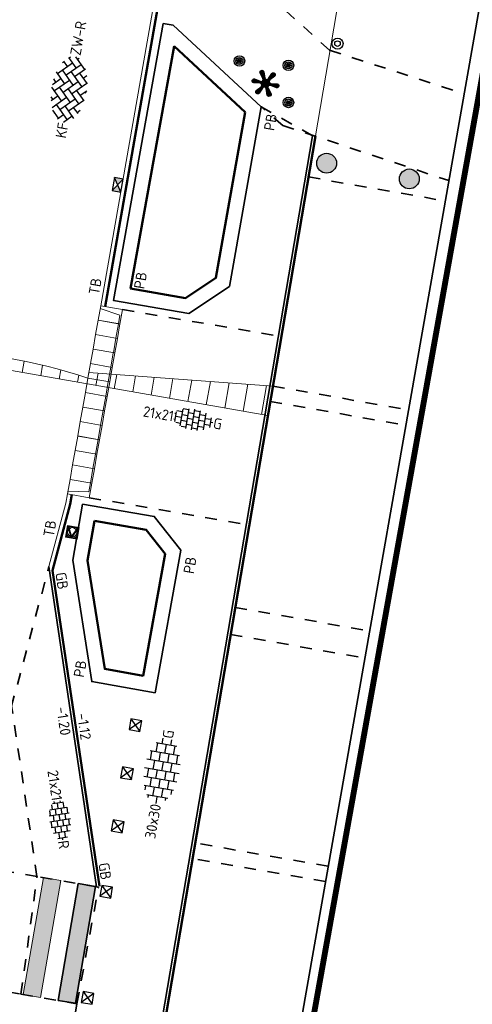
# Model space of a CAD drawing. Header units: metres. Extents: x 2514 to 227642, y 1683 to 852646.
# Tile 7 of 256: x 113517 to 113532, y 426269 to 426303. Entities that reach past the tile are written whole.
import ezdxf
from ezdxf.enums import TextEntityAlignment as Align
from ezdxf.lldxf.tags import DXFTag

# ---------------------------------------------------------------- set-up
doc = ezdxf.new("R2010")
doc.units = ezdxf.units.M
doc.linetypes.add('XX-CENTER', pattern=[8, 5, -1, 1, -1])
doc.linetypes.add('ZZ-HIDDEN-SO', pattern=[4, 2, -2])
for name, color, linetype, lineweight in [('B-WE-KG-GRENS_PERCEEL-GV', 252, 'KG-PERCEEL', 18), ('B-WE-OG-BEBOUWING-GV', 4, 'Continuous', 35), ('N-WE-IE-MEUBILAIR_WEGMEUBILAIR-S', 7, 'Continuous', 25), ('N-WE-IE-MEUBILAIR_WEGMEUBILAIR_KUNSTWERK-S', 7, 'Continuous', 25), ('N-WE-IE-MEUBILAIR_WEGMEUBILAIR_PAAL-S', 1, 'Continuous', 25), ('N-WE-IE-MEUBILAIR_WEGMEUBILAIR_PARKEERMAATREGEL-S', 7, 'Continuous', 25), ('N-WE-IE-MEUBILAIR_WEGMEUBILAIR_VERKEERSBORD-S', 7, 'Continuous', 9), ('N-WE-KG-WERKGRENS-G', 7, 'XX-CENTER', 35), ('N-WE-RI-HWA_KOLK-S', 150, 'Continuous', 25), ('N-WE-VH-KANTOPSLUITING-T18', 1, 'Continuous', 18), ('N-WE-VH-KANTOPSLUITING_ACHTERKANTBAND-G', 1, 'Continuous', 50), ('N-WE-VH-KANTOPSLUITING_ELEMENT_INRIT-S', 2, 'Continuous', 9), ('N-WE-VH-KANTOPSLUITING_GAZONBAND-G', 1, 'Continuous', 35), ('N-WE-VH-KANTOPSLUITING_HAVENBAND-G', 2, 'Continuous', 35), ('N-WE-VH-KANTOPSLUITING_OPSLUITBAND_60X200-G', 1, 'Continuous', 35), ('N-WE-VH-KANTOPSLUITING_TROTTOIRBAND_130 150-G', 2, 'Continuous', 13), ('N-WE-VH-MATERIAALGRENS-G', 7, 'ZZ-HIDDEN-SO', 35), ('N-WE-VH-NAP-T18', 1, 'Continuous', 18), ('N-WE-VH-VERHARDING_BETONSTRAATSTEEN-S', 1, 'Continuous', 25), ('N-WE-VH-VERHARDING_TEGEL-S', 1, 'Continuous', 25), ('N-WE-VH-VERKANTING-G', 252, 'Continuous', 5), ('N-WE-VW-MARKERING_DWARS_OVERSTEEK_VOETGANGERS-G', 7, 'Continuous', 35), ('N-WE-VW-MARKERING_DWARS_OVERSTEEK_VOETGANGERS-V', 7, 'Continuous', 18)]:
    doc.layers.add(name, color=color, linetype=linetype, lineweight=lineweight)
doc.styles.add('ISO', font='NLCS-ISO.ttf')
doc.styles.add('NLCS-ISO', font='NLCS-ISO.ttf', dxfattribs={"height": 1.8})
doc.styles.add('NLCS-ISO-M200-T18', font='NLCS-ISO.ttf', dxfattribs={"height": 0.36})
doc.styles.get("Standard").update_dxf_attribs({"font": 'romans'})
tags = doc.linetypes.add('KG-PERCEEL', pattern='A,5.5,-2,["P",Standard,S=1.8,R=0,X=-0.5,Y=-0.9],-2,5.5,-2,[5,NLCS.SHX,S=0.75,R=0,X=0,Y=0],-2', length=19).pattern_tags.tags
tags[6] = DXFTag(74, 10)

# ---------------------------------------------------------------- blocks, each defined once
blk = doc.blocks.new('SVH-BSS_KEIFORMAAT_KEPER-SO')
at = {"ltscale": 0.1}
for p, q in [((-5.2, 0.74), (-4.03, 1.91)), ((-3.6, 2.11), (-1.48, 0)), ((-2.48, 2.48), (-1.48, 1.48)), ((-2.23, 0.74), (-0.21, 2.76)), ((-2.23, 2.23), (-1.85, 2.61)), ((-0.74, 2.23), (1.48, 0)), ((0.22, 2.75), (1.48, 1.48)), ((0.74, 2.23), (1.2, 2.68)), ((0.74, 0.74), (2.45, 2.45)), ((2.23, 2.23), (4.45, 0)), ((4.22, 1.72), (4.45, 1.48)), ((-5.34, 0.88), (-4.45, 0)), ((-5.2, -0.74), (-2.97, 1.48)), ((-4.81, -1.84), (-2.97, 0)), ((-4.56, 1.6), (-4.45, 1.48)), ((-3.71, 0.74), (-1.48, -1.48)), ((-2.23, -0.74), (0, 1.48)), ((-2.23, -2.23), (0, 0)), ((-0.74, 0.74), (1.48, -1.48)), ((0.74, -0.74), (2.97, 1.48)), ((0.74, -2.23), (2.97, 0)), ((2.23, 0.74), (4.45, -1.48)), ((3.71, 0.74), (4.5, 1.53)), ((3.71, -0.74), (5.25, 0.79)), ((5.2, 0.74), (5.39, 0.55)), ((-5.73, -0.2), (-4.45, -1.48)), ((-3.89, -2.41), (-2.97, -1.48)), ((-3.71, -0.74), (-1.48, -2.97)), ((-1.59, -3.08), (0, -1.48)), ((-0.74, -0.74), (1.48, -2.97)), ((1.36, -3.09), (2.97, -1.48)), ((2.23, -0.74), (3.84, -2.36)), ((3.71, -2.23), (5.57, -0.37)), ((5.2, -0.74), (5.41, -0.95)), ((-3.71, -2.23), (-3.27, -2.67)), ((-0.74, -2.23), (0.21, -3.18)), ((-0.22, -3.19), (0, -2.97)), ((2.23, -2.23), (2.78, -2.78))]:
    blk.add_line(p, q, dxfattribs=at)
at = {"style": 'NLCS-ISO'}
blk.add_attdef('FORMAAT', text='', height=1.8, dxfattribs=at).set_placement((-5.83, -0.22), align=Align.MIDDLE_RIGHT)
blk.add_attdef('KLEUR', text='', height=1.8, dxfattribs=at).set_placement((5.82, -0.22), align=Align.MIDDLE_LEFT)
at = {"style": 'NLCS-ISO', "flags": 1}
blk.add_attdef('FUNCTIE', text='', height=1.8, dxfattribs=at).set_placement((0.12, -3.58), align=Align.MIDDLE_CENTER)
blk = doc.blocks.new('SVH-TEGEL_300X300_DUN_HALFST-SO')
for p, q in [((-4.5, -1.8), (-4.5, 1.8)), ((-3.7, 2.25), (-3, 2.25)), ((-3, -2.52), (-3, 2.52)), ((-1.5, -2.87), (-1.5, 2.87)), ((-1.5, 2.25), (0, 2.25)), ((0, -2.97), (0, 2.97)), ((1.5, -2.87), (1.5, 2.87)), ((1.5, 2.25), (3, 2.25)), ((3, -2.52), (3, 2.52)), ((4.5, -1.8), (4.5, 1.8)), ((-5.66, 0), (-4.5, 0)), ((-4.89, 1.5), (-4.5, 1.5)), ((-4.5, 0.75), (-3, 0.75)), ((-3, 1.5), (-1.5, 1.5)), ((-3, 0), (-1.5, 0)), ((-1.5, 0.75), (0, 0.75)), ((0, 1.5), (1.5, 1.5)), ((0, 0), (1.5, 0)), ((1.5, 0.75), (3, 0.75)), ((3, 1.5), (4.5, 1.5)), ((3, 0), (4.5, 0)), ((4.5, 0.75), (5.48, 0.75)), ((-4.89, -1.5), (-4.5, -1.5)), ((-4.5, -0.75), (-3, -0.75)), ((-3, -1.5), (-1.5, -1.5)), ((-1.5, -0.75), (0, -0.75)), ((0, -1.5), (1.5, -1.5)), ((1.5, -0.75), (3, -0.75)), ((3, -1.5), (4.5, -1.5)), ((4.5, -0.75), (5.48, -0.75)), ((-3.7, -2.25), (-3, -2.25)), ((-1.5, -2.25), (0, -2.25)), ((1.5, -2.25), (3, -2.25))]:
    blk.add_line(p, q)
at = {"style": 'NLCS-ISO'}
blk.add_attdef('FORMAAT', text='', height=1.8, dxfattribs=at).set_placement((-5.76, 0), align=Align.MIDDLE_RIGHT)
blk.add_attdef('KLEUR', text='', height=1.8, dxfattribs=at).set_placement((5.58, 0), align=Align.MIDDLE_LEFT)
at = {"style": 'NLCS-ISO', "flags": 1}
blk.add_attdef('FUNCTIE', text='', height=1.8, dxfattribs=at).set_placement((0.12, -3.58), align=Align.MIDDLE_CENTER)
blk = doc.blocks.new('SVH-TEGEL_200X200_HALFST_KL-SO')
for p, q in [((-1, -1.7), (-1, 1.7)), ((0, -1.78), (0, 1.78)), ((1, -1.7), (1, 1.7)), ((-3, 0.5), (-3.26, 0.5)), ((-2, 1), (-3, 1)), ((-3, -0.83), (-3, 0.83)), ((-2, 0), (-3, 0)), ((-1, 1.5), (-2, 1.5)), ((-2, -1.44), (-2, 1.44)), ((-1, 0.5), (-2, 0.5)), ((0, 1), (-1, 1)), ((0, 0), (-1, 0)), ((1, 1.5), (0, 1.5)), ((1, 0.5), (0, 0.5)), ((2, 1), (1, 1)), ((2, 0), (1, 0)), ((2, -1.44), (2, 1.44)), ((3, 0.5), (2, 0.5)), ((3, -0.83), (3, 0.83)), ((3.39, 0), (3, 0)), ((-3, -0.5), (-3.26, -0.5)), ((-2, -1), (-2.81, -1)), ((-1, -0.5), (-2, -0.5)), ((-1, -1.5), (-1.84, -1.5)), ((0, -1), (-1, -1)), ((1, -0.5), (0, -0.5)), ((1, -1.5), (0, -1.5)), ((2, -1), (1, -1)), ((3, -0.5), (2, -0.5))]:
    blk.add_line(p, q)
at = {"style": 'NLCS-ISO'}
blk.add_attdef('FORMAAT', text='', height=1.8, dxfattribs=at).set_placement((-3.36, 0), align=Align.MIDDLE_RIGHT)
blk.add_attdef('KLEUR', text='', height=1.8, dxfattribs=at).set_placement((3.49, 0), align=Align.MIDDLE_LEFT)
at = {"style": 'NLCS-ISO', "flags": 1}
blk.add_attdef('FUNCTIE', text='', height=1.8, dxfattribs=at).set_placement((0.12, -3.58), align=Align.MIDDLE_CENTER)
blk = doc.blocks.new('N-SIE-WEG_VERKEERSBORD_ROND-SO')
h = blk.add_hatch(color=256)
h.dxf.hatch_style = 1
h.paths.add_polyline_path([(-1, 0, 1), (1, 0, 1)])
h.paths.add_polyline_path([(0.8, 0, -1), (-0.8, 0, -1)], flags=16)
h = blk.add_hatch(color=256)
h.dxf.hatch_style = 1
h.paths.add_polyline_path([(-0.77, 0.86), (-0.51, 0.86, -0.134934), (0, 1), (-1, 1), (-0.8, 0.6, -0.037994), (-0.7, 0.71)])
h = blk.add_hatch(color=256)
h.dxf.hatch_style = 1
h.paths.add_polyline_path([(-0.86, 0.72), (-1, 1), (-1, 0, -0.134934), (-0.86, 0.51)])
h = blk.add_hatch(color=256)
h.dxf.hatch_style = 1
h.paths.add_polyline_path([(0, -1, -0.134934), (-0.51, -0.86), (-0.86, -0.86), (-0.86, -0.51, -0.134934), (-1, 0), (-1, -1)])
h = blk.add_hatch(color=256)
h.dxf.hatch_style = 1
h.paths.add_polyline_path([(-0.11, -0.79, 0.066661), (0.11, -0.79), (0.69, 0.39, 0.050318), (0.6, 0.52), (0, -0.69), (-0.6, 0.52, 0.050318), (-0.69, 0.39)])
h = blk.add_hatch(color=256)
h.dxf.hatch_style = 1
h.paths.add_polyline_path([(0.77, 0.86), (0.7, 0.71, -0.037994), (0.8, 0.6), (1, 1), (0, 1, -0.134934), (0.51, 0.86)])
h = blk.add_hatch(color=256)
h.dxf.hatch_style = 1
h.paths.add_polyline_path([(0.86, -0.86), (0.51, -0.86, -0.134934), (0, -1), (1, -1), (1, 0, -0.134934), (0.86, -0.51)])
h = blk.add_hatch(color=256)
h.dxf.hatch_style = 1
h.paths.add_polyline_path([(0.86, 0.51, -0.134934), (1, 0), (1, 1), (0.86, 0.72)])
for points in [[(-1, -1), (1, -1), (1, 1), (-1, 1)], [(-0.86, -0.86), (0.86, -0.86), (0.86, 0.86), (-0.86, 0.86)]]:
    blk.add_lwpolyline(points, close=True)
at = {"flags": 128}
for points in [[(-1, 1), (0, -1), (1, 1)], [(-0.77, 0.86), (0, -0.69), (0.77, 0.86)]]:
    blk.add_lwpolyline(points, close=True, dxfattribs=at)
for radius in [1, 0.796]:
    blk.add_circle((0, 0), radius)
at = {"lineweight": 30, "flags": 104}
blk.add_attdef('bordgegevens', text='', height=1.8, dxfattribs=at).set_placement((2.21, 3.21), align=Align.TOP_LEFT)
blk = doc.blocks.new('N-SVH-INRITELEMENT_130 150_180X750X500_LINKS')
for p, q in [((0, 0), (0, 0.75)), ((0, 0.75), (0.5, 0.75)), ((0.095, 0), (0.2, 0.7)), ((0.2, 0.7), (0.5, 0.7)), ((0.5, 0), (0.5, 0.75)), ((0, 0), (0.5, 0))]:
    blk.add_line(p, q)
blk = doc.blocks.new('N-SVH-INRITELEMENT_130 150_180X750X500_MIDDEN')
for p, q in [((0, 0), (0, 0.75)), ((0.5, 0.75), (0, 0.75)), ((0.5, 0.7), (0, 0.7)), ((0.5, 0), (0.5, 0.75)), ((0.5, 0), (0, 0))]:
    blk.add_line(p, q)
blk = doc.blocks.new('N-SVH-INRITELEMENT_130 150_180X750X500_RECHTS')
for p, q in [((0, 0), (0, 0.75)), ((0.5, 0.75), (0, 0.75)), ((0.3, 0.7), (0, 0.7)), ((0.405, 0), (0.3, 0.7)), ((0.5, 0), (0.5, 0.75)), ((0.5, 0), (0, 0))]:
    blk.add_line(p, q)
blk = doc.blocks.new('N-SRI-KOLK_STRAAT_450X300-SO')
h = blk.add_hatch(color=256)
h.dxf.hatch_style = 1
h.paths.add_polyline_path([(0, 0.75), (-1.125, 1.5), (-1.125, 0)])
h.paths.add_polyline_path([(1.125, 1.5), (0, 0.75), (1.125, 0)])
for p, q in [((-1.125, 0), (1.125, 1.5)), ((1.125, 0), (-1.125, 1.5))]:
    blk.add_line(p, q)
at = {"flags": 128}
blk.add_lwpolyline([(-1.125, 0), (1.125, 0), (1.125, 1.5), (-1.125, 1.5)], close=True, dxfattribs=at)
blk = doc.blocks.new('SIE-WEG_PAAL_HOUT')
for p, q in [((-0.1875, 0.1875), (0.1875, -0.1875)), ((0.1875, 0.1875), (-0.1875, -0.1875))]:
    blk.add_line(p, q)
at = {"flags": 128}
blk.add_lwpolyline([(-0.1875, -0.1875), (0.1875, -0.1875), (0.1875, 0.1875), (-0.1875, 0.1875)], close=True, dxfattribs=at)
blk = doc.blocks.new('SIE-WEG_GRONDSPOT_TYPE_03-SO')
at = {"ltscale": 0.5}
h = blk.add_hatch(color=256, dxfattribs=at)
edge = h.paths.add_edge_path()
edge.add_arc((0, 0), 0.12, 0, 360)
at = {"ltscale": 0.5, "flags": 128}
for points in [[(-0.231, 0.003), (-0.154, 0.003)], [(-0.164, 0.166), (-0.109, 0.112)], [(-0.001, 0.234), (-0.001, 0.157)], [(0.162, 0.166), (0.108, 0.112)], [(0.23, 0.003), (0.153, 0.003)], [(-0.164, -0.16), (-0.109, -0.105)], [(-0.001, -0.227), (-0.001, -0.15)], [(0.162, -0.16), (0.108, -0.105)]]:
    blk.add_lwpolyline(points, dxfattribs=at)
at = {"ltscale": 0.5}
for radius in [0.36, 0.24, 0.12]:
    blk.add_circle((0, 0), radius, dxfattribs=at)
blk = doc.blocks.new('SIE-WEG_KUNSTWERK-SO')
at = {"color": 0}
for p, q in [((-0.265, 0.326), (-0.182, 0.409)), ((-0.263, 0.364), (-0.22, 0.407)), ((-0.254, 0.302), (-0.158, 0.398)), ((-0.237, 0.283), (-0.14, 0.381)), ((-0.221, 0.264), (-0.129, 0.356)), ((-0.139, -0.043), (0.264, 0.36)), ((0.075, 0.207), (0.252, 0.384)), ((0.096, 0.262), (0.233, 0.4)), ((0.116, 0.318), (0.208, 0.41)), ((0.136, 0.374), (0.165, 0.403)), ((-0.462, -0.013), (-0.382, 0.067)), ((-0.458, 0.027), (-0.421, 0.064)), ((-0.452, -0.038), (-0.352, 0.062)), ((-0.435, -0.056), (-0.322, 0.057)), ((-0.411, -0.067), (-0.292, 0.052)), ((-0.374, -0.066), (-0.262, 0.046)), ((-0.331, -0.058), (-0.232, 0.041)), ((-0.288, -0.051), (-0.202, 0.036)), ((-0.266, -0.347), (0.13, 0.049)), ((-0.246, -0.043), (-0.17, 0.032)), ((-0.236, -0.281), (0.114, 0.069)), ((-0.205, 0.245), (-0.12, 0.33)), ((-0.203, -0.036), (-0.028, 0.139)), ((-0.189, 0.225), (-0.111, 0.304)), ((-0.173, 0.206), (-0.101, 0.278)), ((-0.165, -0.033), (0.002, 0.134)), ((-0.157, 0.187), (-0.092, 0.252)), ((-0.141, 0.168), (-0.082, 0.226)), ((-0.125, 0.148), (-0.073, 0.2)), ((-0.12, -0.06), (0.265, 0.325)), ((-0.111, 0.127), (-0.063, 0.174)), ((-0.109, -0.083), (0.133, 0.158)), ((-0.108, -0.118), (0.107, 0.097)), ((-0.107, 0.096), (-0.049, 0.154)), ((-0.021, -0.137), (0.152, 0.036)), ((0.016, -0.135), (0.184, 0.033)), ((0.149, -0.037), (0.227, 0.04)), ((0.189, -0.033), (0.27, 0.048)), ((0.219, -0.039), (0.312, 0.055)), ((0.249, -0.044), (0.355, 0.063)), ((0.279, -0.049), (0.397, 0.069)), ((0.309, -0.054), (0.425, 0.062)), ((0.339, -0.06), (0.445, 0.047)), ((0.369, -0.065), (0.459, 0.025)), ((-0.258, -0.374), (-0.066, -0.182)), ((-0.242, -0.394), (-0.087, -0.238)), ((-0.22, -0.407), (-0.107, -0.293)), ((0.04, -0.146), (0.112, -0.075)), ((0.058, -0.164), (0.108, -0.114)), ((0.069, -0.189), (0.118, -0.14)), ((0.078, -0.215), (0.134, -0.159)), ((0.088, -0.241), (0.15, -0.178)), ((0.097, -0.266), (0.166, -0.198)), ((0.106, -0.292), (0.182, -0.217)), ((0.116, -0.318), (0.198, -0.236)), ((0.125, -0.344), (0.214, -0.255)), ((0.135, -0.37), (0.23, -0.275)), ((0.149, -0.391), (0.246, -0.294)), ((0.17, -0.405), (0.261, -0.314)), ((0.4, -0.069), (0.463, -0.006)), ((-0.188, -0.41), (-0.127, -0.349)), ((0.2, -0.411), (0.266, -0.345))]:
    blk.add_line(p, q, dxfattribs=at)
at = {"linetype": 'Continuous', "flags": 128}
blk.add_lwpolyline([(0.065, -0.179, 0.700208), (-0.065, -0.179), (-0.137, -0.376, -1), (-0.257, -0.306), (-0.123, -0.146, 0.700208), (-0.188, -0.033), (-0.394, -0.069, -1), (-0.394, 0.069), (-0.188, 0.033, 0.700208), (-0.123, 0.146), (-0.257, 0.306, -1), (-0.137, 0.376), (-0.065, 0.179, 0.700208), (0.065, 0.179), (0.137, 0.376, -1), (0.257, 0.306), (0.123, 0.146, 0.700208), (0.188, 0.033), (0.394, 0.069, -1), (0.394, -0.069), (0.188, -0.033, 0.700208), (0.123, -0.146), (0.257, -0.306, -1), (0.137, -0.376)], format="xyb", close=True, dxfattribs=at)
blk = doc.blocks.new('SIE-WEG_PAAL_BETON')
for radius in [0.188, 0.0938]:
    blk.add_circle((0, 0), radius)
blk = doc.blocks.new('SIE-WEG_PARKEERMAATREGEL_BETONBOL')
h = blk.add_hatch(color=256)
edge = h.paths.add_edge_path()
edge.add_arc((0, 0), 0.225, 76.4189, 436.4189)
blk.add_circle((0, 0), 0.225)

msp = doc.modelspace()

# ---------------------------------------------------------------- hatches: boundary and pattern name
at = {"layer": 'N-WE-VH-VERKANTING-G', "ltscale": 0.2}
h = msp.add_hatch(dxfattribs=at)
h.set_pattern_fill('ANSI31', color=256, scale=0.2, angle=45)
h.set_pattern_definition([(80.05004763, (0, 0), (-0.625449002, 0.1097203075), [])])
edge = h.paths.add_edge_path()
edge.add_line((113507.812, 426293.469), (113507.647, 426292.52))
edge.add_line((113507.647, 426292.52), (113525.088, 426289.46))
edge.add_line((113525.088, 426289.46), (113525.259, 426290.466))
edge.add_line((113525.259, 426290.466), (113519.007, 426290.929))
edge.add_line((113519.007, 426290.929), (113518.973, 426290.736))
edge.add_arc((113512.583, 426271.07), 20.678, 71.9994, 88.1007)
edge.add_line((113513.268, 426291.737), (113511.333, 426292.279))
edge.add_line((113511.333, 426292.279), (113511.366, 426292.473))
edge.add_line((113511.366, 426292.473), (113507.812, 426293.469))
at = {"layer": 'N-WE-VW-MARKERING_DWARS_OVERSTEEK_VOETGANGERS-V', "ltscale": 0.2}
h = msp.add_hatch(color=256, dxfattribs=at)
h.dxf.hatch_style = 1
h.paths.add_polyline_path([(113516.774, 426269.774), (113517.458, 426273.744), (113518.05, 426273.642), (113517.365, 426269.672)])
h = msp.add_hatch(color=256, dxfattribs=at)
h.dxf.hatch_style = 1
h.paths.add_polyline_path([(113517.956, 426269.57), (113518.641, 426273.542), (113519.232, 426273.44), (113518.547, 426269.469)])

# ---------------------------------------------------------------- linework, layer by layer
at = {"layer": 'B-WE-KG-GRENS_PERCEEL-GV', "ltscale": 0.2}
msp.add_lwpolyline([(113521.088, 426265.942), (113535.919, 426353.136), (113537.401, 426352.886), (113547.774, 426411.026), (113531.863, 426413.817), (113512.595, 426303.635), (113515.142, 426303.095), (113508.258, 426264.47), (113521.47, 426262.156), (113523.793, 426261.678)], dxfattribs=at)
at = {"layer": 'B-WE-OG-BEBOUWING-GV'}
msp.add_lwpolyline([(113532.517, 426304.73), (113525.775, 426266.368), (113524.691, 426266.556), (113524.597, 426266.014), (113534.805, 426264.241), (113535.042, 426265.621), (113537.2, 426265.249), (113536.963, 426263.87), (113537.377, 426263.798), (113537.034, 426261.808), (113535.773, 426262.025), (113535.706, 426261.641), (113546.764, 426259.737), (113546.847, 426260.272), (113545.756, 426260.46), (113552.898, 426301.164)], dxfattribs=at)
at = {"layer": 'N-WE-KG-WERKGRENS-G', "ltscale": 0.5, "const_width": 0.2, "flags": 128}
msp.add_lwpolyline([(113539.652, 426425.541), (113533.034, 426426.579), (113512.978, 426310.885), (113509.106, 426305.095), (113507.039, 426292.73), (113504.728, 426279.396), (113497.949, 426267.392), (113491.721, 426263.905), (113496.136, 426256.365), (113502.435, 426260.053, -0.182232), (113509.838, 426261.318, -0.126544), (113516.642, 426258.09), (113523.828, 426262.829), (113521.668, 426266.104), (113525.98, 426265.334), (113539.291, 426339.571), (113541.863, 426353.106), (113543.716, 426365.72), (113550.178, 426401.905), (113551.547, 426409.78), (113574.553, 426405.734), (113573.157, 426397.506), (113607.198, 426391.573), (113606.914, 426389.946), (113619.162, 426387.845), (113613.609, 426356.275), (113601.182, 426358.276), (113600.845, 426356.182), (113597.954, 426356.648), (113593.562, 426350.547), (113574.97, 426354.003), (113574.327, 426350.546), (113615.634, 426343.691), (113593.57, 426263.699, 0.356973), (113596.583, 426256.89), (113595.271, 426248.698), (113599.487, 426248.023), (113601.054, 426254.868), (113602.72, 426255.869), (113636.901, 426249.843), (113711.239, 426237.251), (113711.078, 426236.35), (113716.526, 426235.533), (113716.685, 426236.595), (113718.512, 426236.321), (113734.103, 426277.353), (113735.865, 426278.617), (113776.182, 426271.575), (113774.564, 426262.996), (113804.256, 426258), (113798.274, 426223.759), (113796.469, 426212.743), (113816.717, 426209.189), (113821.532, 426236.979), (113822.449, 426236.82), (113823.388, 426242.034), (113822.132, 426242.26), (113830.108, 426272.94), (113832.685, 426287.571), (113850.983, 426284.543), (113878.799, 426279.99), (113865.198, 426203.132), (113884.246, 426200.097), (113884.458, 426196.374), (113883.446, 426190.397), (113921.214, 426183.978), (113921.482, 426185.328), (113923.778, 426184.872), (113926.223, 426198.093), (113928.449, 426210.745), (113964.907, 426204.42), (113960.406, 426178.602), (113963.561, 426178.134), (113967.734, 426203.401), (113997.515, 426198.193), (113998.702, 426198.006), (113998.957, 426199.616), (114022.375, 426195.633), (114018.261, 426170.621), (114024.177, 426169.647), (114029.085, 426200.395), (114026.448, 426200.718), (114031.499, 426230.088), (114054.44, 426226.248), (114057.477, 426225.696), (114056.841, 426222.197), (114059.961, 426221.626), (114065.65, 426244.354), (114035.59, 426249.218), (114041.184, 426283.399), (114056.073, 426280.709), (114056.721, 426283.698), (114042.185, 426286.164), (114046.915, 426313.16), (114065.34, 426310.078), (114066.402, 426316.804), (114058.916, 426317.879), (114056.3, 426327.344), (114067.79, 426392.772), (114039.145, 426397.909), (113967.805, 426410.127), (113958.58, 426362.909), (114027.859, 426351.392), (114036.556, 426349.826), (114034.317, 426336.794), (114032.043, 426337.194), (114031.497, 426333.947), (114035.343, 426333.283), (114031.409, 426310.162), (113989.982, 426317.452), (113994.21, 426340.55), (114008.87, 426338.023), (114009.525, 426341.433), (113875.208, 426365.513)], format="xyb", dxfattribs=at)
at = {"layer": 'N-WE-VH-KANTOPSLUITING_ACHTERKANTBAND-G', "ltscale": 0.2}
for p, q in [((113519.554, 426293.172), (113523.89, 426317.797)), ((113518.37, 426286.447), (113518.427, 426286.771)), ((113518.37, 426286.447), (113517.767, 426284.195)), ((113519.362, 426273.449), (113517.767, 426284.195))]:
    msp.add_line(p, q, dxfattribs=at)
at = {"layer": 'N-WE-VH-KANTOPSLUITING_ACHTERKANTBAND-G', "ltscale": 0.2, "flags": 128}
for points in [[(113521.902, 426302.021), (113524.316, 426299.786), (113523.323, 426294.149), (113522.291, 426293.46), (113520.424, 426293.781)], [(113519.194, 426285.875), (113518.962, 426284.537), (113519.543, 426280.844), (113520.849, 426280.611), (113521.603, 426284.755), (113520.956, 426285.569)]]:
    msp.add_lwpolyline(points, close=True, dxfattribs=at)
msp.add_lwpolyline([(113522.407, 426263.888), (113521.071, 426265.84), (113526.705, 426298.963)], dxfattribs=at)
at = {"layer": 'N-WE-VH-KANTOPSLUITING_GAZONBAND-G', "ltscale": 0.2}
msp.add_line((113519.263, 426273.435), (113517.647, 426284.326), dxfattribs=at)
msp.add_lwpolyline([(113520.262, 426262.419), (113519.122, 426264.084, -0.193504), (113518.314, 426267.726), (113518.6, 426269.451)], format="xyb", dxfattribs=at)
at = {"layer": 'N-WE-VH-KANTOPSLUITING_HAVENBAND-G', "ltscale": 0.2, "flags": 128}
for points in [[(113521.865, 426302.737), (113524.856, 426299.968), (113523.779, 426293.852), (113522.403, 426292.934), (113519.843, 426293.374), (113521.533, 426302.795)], [(113518.786, 426286.453), (113518.455, 426284.54), (113519.104, 426280.414), (113521.252, 426280.031), (113522.135, 426284.888), (113521.229, 426286.029)]]:
    msp.add_lwpolyline(points, close=True, dxfattribs=at)
at = {"layer": 'N-WE-VH-KANTOPSLUITING_OPSLUITBAND_60X200-G', "ltscale": 0.2, "flags": 128}
msp.add_lwpolyline([(113522.325, 426263.832), (113520.965, 426265.817), (113526.606, 426298.98)], dxfattribs=at)
at = {"layer": 'N-WE-VH-KANTOPSLUITING_TROTTOIRBAND_130 150-G', "ltscale": 0.2}
for p, q in [((113519.406, 426293.198), (113523.742, 426317.823)), ((113518.223, 426286.48), (113518.279, 426286.797)), ((113518.223, 426286.48), (113517.647, 426284.326))]:
    msp.add_line(p, q, dxfattribs=at)
at = {"layer": 'N-WE-VH-MATERIAALGRENS-G', "ltscale": 0.2}
for p, q in [((113527.186, 426301.888), (113521.795, 426306.763)), ((113520.145, 426293.068), (113525.447, 426292.166)), ((113519.018, 426286.667), (113524.357, 426285.758)), ((113517.239, 426273.788), (113516.379, 426279.587)), ((113517.243, 426273.779), (113514.562, 426274.237)), ((113516.695, 426269.779), (113517.243, 426273.779)), ((113519.331, 426273.423), (113517.243, 426273.779)), ((113518.6, 426269.451), (113519.331, 426273.423)), ((113513.884, 426270.264), (113516.695, 426269.779)), ((113516.695, 426269.779), (113518.6, 426269.451))]:
    msp.add_line(p, q, dxfattribs=at)
at = {"layer": 'N-WE-VH-MATERIAALGRENS-G', "ltscale": 0.2, "flags": 128}
for points in [[(113527.186, 426301.888), (113531.758, 426300.41)], [(113524.856, 426299.968), (113526.606, 426298.98)], [(113525.597, 426299.332), (113524.872, 426299.958)], [(113525.597, 426299.332), (113531.238, 426297.452)], [(113526.469, 426297.577), (113531.116, 426296.76)], [(113525.259, 426290.464), (113529.867, 426289.654)], [(113525.17, 426289.942), (113529.776, 426289.132)], [(113514.562, 426274.237), (113516.379, 426279.587), (113517.647, 426284.326)], [(113523.979, 426282.937), (113528.546, 426282.134)], [(113523.822, 426282.016), (113528.384, 426281.214)], [(113527.139, 426274.137), (113522.615, 426274.922)], [(113527.049, 426273.615), (113522.527, 426274.399)]]:
    msp.add_lwpolyline(points, dxfattribs=at)
at = {"layer": 'N-WE-VH-VERKANTING-G', "ltscale": 0.2, "flags": 128}
msp.add_lwpolyline([(113507.812, 426293.469), (113507.647, 426292.52), (113525.088, 426289.46), (113525.259, 426290.466), (113519.007, 426290.929), (113518.973, 426290.736, 0.070371), (113513.268, 426291.737), (113511.333, 426292.279), (113511.366, 426292.473)], format="xyb", close=True, dxfattribs=at)
at = {"layer": 'N-WE-VW-MARKERING_DWARS_OVERSTEEK_VOETGANGERS-G', "ltscale": 0.2}
msp.add_lwpolyline([(113517.956, 426269.57), (113518.641, 426273.542), (113519.232, 426273.44), (113518.547, 426269.469)], close=True, dxfattribs=at)
at = {"layer": 'N-WE-VW-MARKERING_DWARS_OVERSTEEK_VOETGANGERS-V', "ltscale": 0.2}
msp.add_lwpolyline([(113516.774, 426269.774), (113517.458, 426273.744), (113518.05, 426273.642), (113517.365, 426269.672)], close=True, dxfattribs=at)

# ---------------------------------------------------------------- block references
at = {"layer": 'N-WE-IE-MEUBILAIR_WEGMEUBILAIR-S', "xscale": 0.5, "yscale": 0.5, "zscale": 0.5, "rotation": 350.0500476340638}
for p in [(113524.122, 426301.522), (113525.788, 426301.375), (113525.788, 426300.112)]:
    msp.add_blockref('SIE-WEG_GRONDSPOT_TYPE_03-SO', p, dxfattribs=at)
at = {"layer": 'N-WE-IE-MEUBILAIR_WEGMEUBILAIR_KUNSTWERK-S', "rotation": 47.90427923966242}
msp.add_blockref('SIE-WEG_KUNSTWERK-SO', (113525.009, 426300.761), dxfattribs=at)
at = {"layer": 'N-WE-IE-MEUBILAIR_WEGMEUBILAIR_PAAL-S', "rotation": 42.49258502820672}
msp.add_blockref('SIE-WEG_PAAL_BETON', (113527.457, 426302.113), dxfattribs=at)
at = {"layer": 'N-WE-IE-MEUBILAIR_WEGMEUBILAIR_PAAL-S', "ltscale": 0.2, "rotation": 350.0500476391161}
for p in [(113520.587, 426278.931), (113520.3, 426277.294), (113519.983, 426275.488), (113519.593, 426273.265), (113518.96, 426269.654)]:
    msp.add_blockref('SIE-WEG_PAAL_HOUT', p, dxfattribs=at)
at = {"layer": 'N-WE-IE-MEUBILAIR_WEGMEUBILAIR_PARKEERMAATREGEL-S', "ltscale": 0.2, "xscale": 1.5, "yscale": 1.5, "rotation": 350.013562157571}
for p in [(113527.086, 426298.045), (113529.897, 426297.511)]:
    msp.add_blockref('SIE-WEG_PARKEERMAATREGEL_BETONBOL', p, dxfattribs=at)
at = {"layer": 'N-WE-IE-MEUBILAIR_WEGMEUBILAIR_VERKEERSBORD-S', "ltscale": 0.2, "xscale": 0.2, "yscale": 0.2, "zscale": 0.2, "rotation": 350.0000000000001}
msp.add_blockref('N-SIE-WEG_VERKEERSBORD_ROND-SO', (113518.441, 426285.49), dxfattribs=at)
at = {"layer": 'N-WE-RI-HWA_KOLK-S', "ltscale": 0.2, "xscale": 0.2000000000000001, "yscale": 0.2000000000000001, "zscale": 0.2000000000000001, "rotation": 80.01356215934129}
msp.add_blockref('N-SRI-KOLK_STRAAT_450X300-SO', (113520.126, 426297.286), dxfattribs=at)
at = {"layer": 'N-WE-VH-KANTOPSLUITING_ELEMENT_INRIT-S', "ltscale": 0.2, "rotation": 260.013562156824}
for name, p in [('N-SVH-INRITELEMENT_130 150_180X750X500_LINKS', (113519.406, 426293.198)), ('N-SVH-INRITELEMENT_130 150_180X750X500_MIDDEN', (113519.32, 426292.706)), ('N-SVH-INRITELEMENT_130 150_180X750X500_MIDDEN', (113519.233, 426292.213)), ('N-SVH-INRITELEMENT_130 150_180X750X500_MIDDEN', (113519.146, 426291.721)), ('N-SVH-INRITELEMENT_130 150_180X750X500_MIDDEN', (113519.059, 426291.228)), ('N-SVH-INRITELEMENT_130 150_180X750X500_MIDDEN', (113518.973, 426290.736)), ('N-SVH-INRITELEMENT_130 150_180X750X500_MIDDEN', (113518.886, 426290.244)), ('N-SVH-INRITELEMENT_130 150_180X750X500_MIDDEN', (113518.799, 426289.751)), ('N-SVH-INRITELEMENT_130 150_180X750X500_MIDDEN', (113518.713, 426289.259)), ('N-SVH-INRITELEMENT_130 150_180X750X500_MIDDEN', (113518.626, 426288.766)), ('N-SVH-INRITELEMENT_130 150_180X750X500_MIDDEN', (113518.539, 426288.274)), ('N-SVH-INRITELEMENT_130 150_180X750X500_MIDDEN', (113518.452, 426287.781)), ('N-SVH-INRITELEMENT_130 150_180X750X500_RECHTS', (113518.366, 426287.289))]:
    msp.add_blockref(name, p, dxfattribs=at)
at = {"layer": 'N-WE-VH-VERHARDING_BETONSTRAATSTEEN-S', "xscale": 0.2, "yscale": 0.2, "zscale": 0.2, "rotation": 80.01356215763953}
msp.add_blockref('SVH-BSS_KEIFORMAAT_KEPER-SO', (113518.296, 426300.581), dxfattribs=at).add_auto_attribs({'FORMAAT': 'KF', 'KLEUR': 'ZW-R'})
at = {"layer": 'N-WE-VH-VERHARDING_TEGEL-S'}
for name, p, xscale, yscale, zscale, rotation, values in [('SVH-TEGEL_200X200_HALFST_KL-SO', (113522.55, 426289.324), 0.2000000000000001, 0.2000000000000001, 0.2000000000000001, 350.3468327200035, {'FORMAAT': '21x21', 'KLEUR': 'G'}), ('SVH-TEGEL_300X300_DUN_HALFST-SO', (113521.485, 426277.381), 0.2, 0.2, 0.2, 80.0135621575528, {'FORMAAT': '30x30', 'KLEUR': 'G'}), ('SVH-TEGEL_200X200_HALFST_KL-SO', (113518.024, 426275.699), 0.2000000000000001, 0.2000000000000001, 0.2000000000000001, 278.4395114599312, {'FORMAAT': '21x21', 'KLEUR': 'R'})]:
    msp.add_blockref(name, p, dxfattribs=dict(at, xscale=xscale, yscale=yscale, zscale=zscale, rotation=rotation)).add_auto_attribs(values)

# ---------------------------------------------------------------- texts
at = {"layer": 'N-WE-VH-KANTOPSLUITING-T18', "style": 'NLCS-ISO-M200-T18'}
for s, rotation, p in [('PB', 80.1086, (113525.305, 426299.128)), ('PB', 80.1086, (113520.886, 426293.745)), ('TB', 80.1086, (113519.348, 426293.551)), ('TB', 80.1086, (113517.807, 426285.313)), ('PB', 80.1086, (113522.568, 426284.058)), ('GB', 278.4395, (113517.865, 426284.101)), ('PB', 80.1086, (113518.835, 426280.535)), ('GB', 278.4395, (113519.329, 426274.225))]:
    msp.add_text(s, height=0.36, rotation=rotation, dxfattribs=at).set_placement(p)
at = {"layer": 'N-WE-VH-NAP-T18', "style": 'ISO'}
for s, p in [('-1.20', (113517.897, 426279.527)), ('-1.12', (113518.596, 426279.312))]:
    msp.add_text(s, height=0.36, rotation=278.4395, dxfattribs=at).set_placement(p)

doc.saveas('drawing.dxf')
